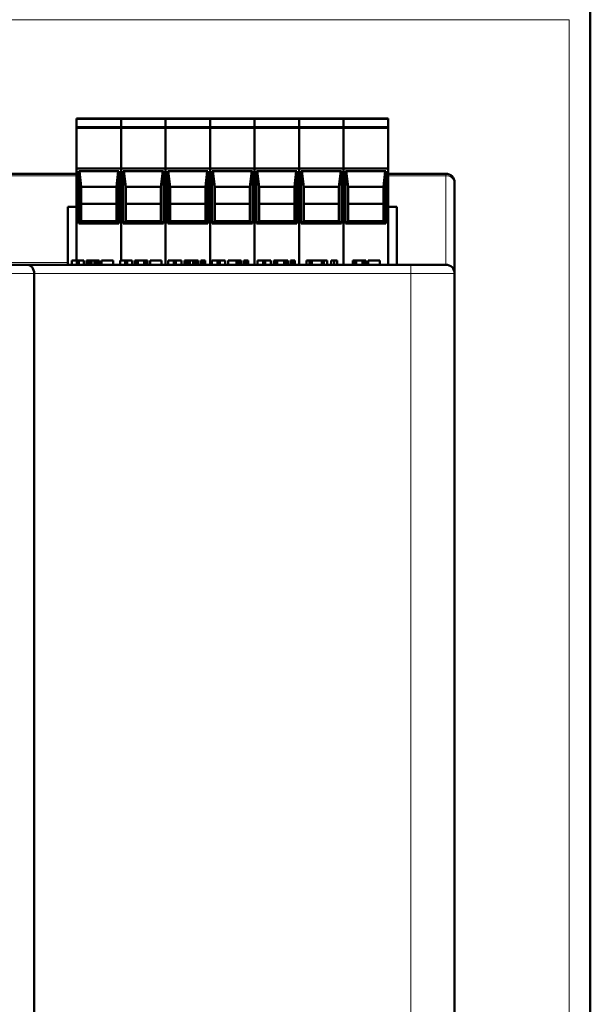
# Model space of a CAD drawing. Header units: millimetres. Extents: x 0 to 420, y 0 to 297.
# Tile 9 of 11: x 95 to 127, y 162 to 218. Entities that reach past the tile are written whole.
import ezdxf

# ---------------------------------------------------------------- set-up
doc = ezdxf.new("R2010")
doc.units = ezdxf.units.MM

msp = doc.modelspace()

# ---------------------------------------------------------------- linework, layer by layer
at = {"color": 7, "linetype": 'Continuous', "lineweight": 50}
for p, q in [((127.16, 93.778), (127.16, 219.478)), ((97.83, 212.64), (100.37, 212.64)), ((97.83, 212.64), (97.83, 212.59)), ((97.83, 212.19), (97.83, 212.59)), ((100.37, 212.64), (100.37, 212.59)), ((100.37, 212.64), (102.91, 212.64)), ((100.37, 212.59), (100.37, 212.19)), ((102.91, 212.64), (105.45, 212.64)), ((102.91, 212.64), (102.91, 212.59)), ((102.91, 212.19), (102.91, 212.59)), ((105.45, 212.64), (105.45, 212.59)), ((105.45, 212.64), (107.99, 212.64)), ((105.45, 212.59), (105.45, 212.19)), ((107.99, 212.64), (110.53, 212.64)), ((107.99, 212.64), (107.99, 212.59)), ((107.99, 212.19), (107.99, 212.59)), ((110.53, 212.64), (113.07, 212.64)), ((110.53, 212.64), (110.53, 212.59)), ((110.53, 212.19), (110.53, 212.59)), ((113.07, 212.64), (113.07, 212.59)), ((113.07, 212.64), (115.61, 212.64)), ((113.07, 212.59), (113.07, 212.19)), ((115.61, 212.64), (115.61, 212.59)), ((115.61, 212.59), (115.61, 212.19)), ((97.83, 212.19), (97.83, 212.14)), ((97.83, 212.14), (100.37, 212.14)), ((97.83, 212.07), (97.83, 212.14)), ((97.83, 209.79), (97.83, 212.07)), ((100.37, 212.19), (100.37, 212.14)), ((100.37, 212.14), (100.37, 212.07)), ((100.37, 212.14), (102.91, 212.14)), ((100.37, 212.07), (100.37, 209.79)), ((102.91, 212.19), (102.91, 212.14)), ((102.91, 212.14), (105.45, 212.14)), ((102.91, 212.07), (102.91, 212.14)), ((102.91, 209.79), (102.91, 212.07)), ((105.45, 212.19), (105.45, 212.14)), ((105.45, 212.14), (105.45, 212.07)), ((105.45, 212.14), (107.99, 212.14)), ((105.45, 212.07), (105.45, 209.79)), ((107.99, 212.19), (107.99, 212.14)), ((107.99, 212.14), (110.53, 212.14)), ((107.99, 212.07), (107.99, 212.14)), ((107.99, 209.79), (107.99, 212.07)), ((110.53, 212.19), (110.53, 212.14)), ((110.53, 212.14), (113.07, 212.14)), ((110.53, 212.07), (110.53, 212.14)), ((110.53, 209.79), (110.53, 212.07)), ((113.07, 212.19), (113.07, 212.14)), ((113.07, 212.14), (113.07, 212.07)), ((113.07, 212.14), (115.61, 212.14)), ((113.07, 212.07), (113.07, 209.79)), ((115.61, 212.19), (115.61, 212.14)), ((115.61, 212.14), (115.61, 212.07)), ((115.61, 212.07), (115.61, 209.79)), ((100.37, 209.79), (97.83, 209.79)), ((97.83, 204.545), (97.83, 209.79)), ((100.25, 209.64), (97.95, 209.64)), ((97.95, 209.64), (97.95, 206.64)), ((97.987, 209.64), (98.098, 208.74)), ((100.103, 208.74), (100.213, 209.64)), ((100.25, 206.64), (100.25, 209.64)), ((100.37, 209.79), (100.37, 204.545)), ((102.91, 209.79), (100.37, 209.79)), ((102.79, 209.64), (100.49, 209.64)), ((100.49, 209.64), (100.49, 206.64)), ((100.527, 209.64), (100.638, 208.74)), ((102.643, 208.74), (102.753, 209.64)), ((102.79, 206.64), (102.79, 209.64)), ((105.45, 209.79), (102.91, 209.79)), ((102.91, 204.295), (102.91, 209.79)), ((105.33, 209.64), (103.03, 209.64)), ((103.03, 209.64), (103.03, 206.64)), ((103.067, 209.64), (103.178, 208.74)), ((105.183, 208.74), (105.293, 209.64)), ((105.33, 206.64), (105.33, 209.64)), ((105.45, 209.79), (105.45, 204.295)), ((107.99, 209.79), (105.45, 209.79)), ((107.87, 209.64), (105.57, 209.64)), ((105.57, 209.64), (105.57, 206.64)), ((105.607, 209.64), (105.718, 208.74)), ((107.723, 208.74), (107.833, 209.64)), ((107.87, 206.64), (107.87, 209.64)), ((110.53, 209.79), (107.99, 209.79)), ((107.99, 204.295), (107.99, 209.79)), ((110.41, 209.64), (108.11, 209.64)), ((108.11, 209.64), (108.11, 206.64)), ((108.147, 209.64), (108.258, 208.74)), ((110.263, 208.74), (110.373, 209.64)), ((110.41, 206.64), (110.41, 209.64)), ((113.07, 209.79), (110.53, 209.79)), ((110.53, 204.295), (110.53, 209.79)), ((112.95, 209.64), (110.65, 209.64)), ((110.65, 209.64), (110.65, 206.64)), ((110.687, 209.64), (110.798, 208.74)), ((112.803, 208.74), (112.913, 209.64)), ((112.95, 206.64), (112.95, 209.64)), ((113.07, 209.79), (113.07, 204.295)), ((115.61, 209.79), (113.07, 209.79)), ((115.49, 209.64), (113.19, 209.64)), ((113.19, 209.64), (113.19, 206.64)), ((113.227, 209.64), (113.338, 208.74)), ((115.343, 208.74), (115.453, 209.64)), ((115.49, 206.64), (115.49, 209.64)), ((115.61, 209.79), (115.61, 204.295)), ((97.83, 209.49), (67.41, 209.49)), ((118.91, 209.49), (115.61, 209.49)), ((98.098, 208.74), (98.098, 206.787)), ((98.098, 208.74), (100.103, 208.74)), ((100.103, 206.787), (100.103, 208.74)), ((100.638, 208.74), (100.638, 206.787)), ((100.638, 208.74), (102.643, 208.74)), ((102.643, 206.787), (102.643, 208.74)), ((103.178, 208.74), (103.178, 206.787)), ((103.178, 208.74), (105.183, 208.74)), ((105.183, 206.787), (105.183, 208.74)), ((105.718, 208.74), (105.718, 206.787)), ((105.718, 208.74), (107.723, 208.74)), ((107.723, 206.787), (107.723, 208.74)), ((108.258, 208.74), (108.258, 206.787)), ((108.258, 208.74), (110.263, 208.74)), ((110.263, 206.787), (110.263, 208.74)), ((110.798, 208.74), (110.798, 206.787)), ((110.798, 208.74), (112.803, 208.74)), ((112.803, 206.787), (112.803, 208.74)), ((113.338, 208.74), (113.338, 206.787)), ((113.338, 208.74), (115.343, 208.74)), ((115.343, 206.787), (115.343, 208.74)), ((119.41, 203.795), (119.41, 208.99)), ((97.33, 207.602), (97.83, 207.602)), ((97.33, 204.417), (97.33, 207.602)), ((98.098, 207.763), (100.103, 207.763)), ((100.638, 207.763), (102.643, 207.763)), ((103.178, 207.763), (105.183, 207.763)), ((105.718, 207.763), (107.723, 207.763)), ((108.258, 207.763), (110.263, 207.763)), ((110.798, 207.763), (112.803, 207.763)), ((113.338, 207.763), (115.343, 207.763)), ((115.61, 207.602), (116.11, 207.602)), ((116.11, 207.602), (116.11, 204.295)), ((97.95, 206.64), (98.098, 206.787)), ((98.098, 206.787), (100.103, 206.787)), ((100.25, 206.64), (100.103, 206.787)), ((100.49, 206.64), (100.638, 206.787)), ((100.638, 206.787), (102.643, 206.787)), ((102.79, 206.64), (102.643, 206.787)), ((103.03, 206.64), (103.178, 206.787)), ((103.178, 206.787), (105.183, 206.787)), ((105.33, 206.64), (105.183, 206.787)), ((105.57, 206.64), (105.718, 206.787)), ((105.718, 206.787), (107.723, 206.787)), ((107.87, 206.64), (107.723, 206.787)), ((108.11, 206.64), (108.258, 206.787)), ((108.258, 206.787), (110.263, 206.787)), ((110.41, 206.64), (110.263, 206.787)), ((110.65, 206.64), (110.798, 206.787)), ((110.798, 206.787), (112.803, 206.787)), ((112.95, 206.64), (112.803, 206.787)), ((113.19, 206.64), (113.338, 206.787)), ((113.338, 206.787), (115.343, 206.787)), ((115.49, 206.64), (115.343, 206.787)), ((97.95, 206.64), (100.25, 206.64)), ((100.49, 206.64), (102.79, 206.64)), ((103.03, 206.64), (105.33, 206.64)), ((105.57, 206.64), (107.87, 206.64)), ((108.11, 206.64), (110.41, 206.64)), ((110.65, 206.64), (112.95, 206.64)), ((113.19, 206.64), (115.49, 206.64)), ((97.56, 204.545), (97.56, 204.295)), ((97.852, 204.545), (97.56, 204.545)), ((97.852, 204.545), (97.852, 204.295)), ((97.961, 204.545), (97.852, 204.545)), ((97.961, 204.545), (97.961, 204.295)), ((97.961, 204.545), (98.253, 204.545)), ((98.253, 204.545), (98.253, 204.295)), ((98.399, 204.545), (98.399, 204.295)), ((98.417, 204.545), (98.399, 204.545)), ((98.417, 204.545), (98.417, 204.295)), ((98.453, 204.545), (98.417, 204.545)), ((98.453, 204.545), (98.453, 204.295)), ((98.526, 204.545), (98.453, 204.545)), ((98.526, 204.545), (98.526, 204.295)), ((98.599, 204.545), (98.526, 204.545)), ((98.599, 204.545), (98.599, 204.295)), ((98.69, 204.545), (98.599, 204.545)), ((98.855, 204.545), (98.69, 204.545)), ((98.69, 204.545), (98.69, 204.295)), ((98.855, 204.545), (98.855, 204.295)), ((98.946, 204.545), (98.855, 204.545)), ((98.946, 204.545), (98.946, 204.295)), ((99.019, 204.545), (98.946, 204.545)), ((99.019, 204.545), (99.019, 204.295)), ((99.092, 204.545), (99.019, 204.545)), ((99.092, 204.545), (99.092, 204.295)), ((99.11, 204.545), (99.092, 204.545)), ((99.11, 204.295), (99.11, 204.545)), ((99.256, 204.545), (99.256, 204.295)), ((99.912, 204.545), (99.256, 204.545)), ((99.912, 204.545), (99.912, 204.295)), ((100.31, 204.545), (100.31, 204.295)), ((100.602, 204.545), (100.31, 204.545)), ((100.711, 204.545), (100.602, 204.545)), ((100.602, 204.545), (100.602, 204.295)), ((100.711, 204.545), (100.711, 204.295)), ((100.711, 204.545), (101.003, 204.545)), ((101.003, 204.545), (101.003, 204.295)), ((101.258, 204.545), (101.149, 204.545)), ((101.149, 204.545), (101.149, 204.295)), ((101.258, 204.545), (101.258, 204.295)), ((101.331, 204.545), (101.258, 204.545)), ((101.331, 204.545), (101.331, 204.295)), ((101.696, 204.545), (101.331, 204.545)), ((101.696, 204.545), (101.696, 204.295)), ((101.769, 204.545), (101.696, 204.545)), ((101.769, 204.545), (101.769, 204.295)), ((101.878, 204.545), (101.769, 204.545)), ((101.878, 204.545), (101.878, 204.295)), ((102.68, 204.545), (102.024, 204.545)), ((102.024, 204.545), (102.024, 204.295)), ((102.68, 204.545), (102.68, 204.295)), ((103.06, 204.545), (103.06, 204.295)), ((103.381, 204.545), (103.06, 204.545)), ((103.501, 204.545), (103.381, 204.545)), ((103.381, 204.545), (103.381, 204.295)), ((103.501, 204.545), (103.501, 204.295)), ((103.501, 204.545), (103.822, 204.545)), ((103.822, 204.545), (103.822, 204.295)), ((103.983, 204.545), (103.983, 204.295)), ((104.003, 204.545), (103.983, 204.545)), ((104.003, 204.545), (104.003, 204.295)), ((104.043, 204.545), (104.003, 204.545)), ((104.043, 204.545), (104.043, 204.295)), ((104.123, 204.545), (104.043, 204.545)), ((104.123, 204.545), (104.123, 204.295)), ((104.203, 204.545), (104.123, 204.545)), ((104.203, 204.545), (104.203, 204.295)), ((104.303, 204.545), (104.203, 204.545)), ((104.303, 204.545), (104.303, 204.295)), ((104.484, 204.545), (104.303, 204.545)), ((104.484, 204.545), (104.484, 204.295)), ((104.584, 204.545), (104.484, 204.545)), ((104.584, 204.545), (104.584, 204.295)), ((104.664, 204.545), (104.584, 204.545)), ((104.664, 204.545), (104.664, 204.295)), ((104.745, 204.545), (104.664, 204.545)), ((104.745, 204.545), (104.745, 204.295)), ((104.765, 204.545), (104.745, 204.545)), ((104.765, 204.295), (104.765, 204.545)), ((104.925, 204.545), (104.925, 204.295)), ((105.045, 204.545), (104.925, 204.545)), ((105.045, 204.545), (105.045, 204.295)), ((105.045, 204.545), (105.166, 204.545)), ((105.166, 204.295), (105.166, 204.545)), ((105.56, 204.545), (105.56, 204.295)), ((105.881, 204.545), (105.56, 204.545)), ((106.001, 204.545), (105.881, 204.545)), ((105.881, 204.545), (105.881, 204.295)), ((106.001, 204.545), (106.001, 204.295)), ((106.001, 204.545), (106.322, 204.545)), ((106.322, 204.545), (106.322, 204.295)), ((106.483, 204.545), (106.483, 204.295)), ((106.483, 204.545), (106.964, 204.545)), ((106.964, 204.545), (107.064, 204.545)), ((106.964, 204.545), (106.964, 204.295)), ((107.064, 204.545), (107.064, 204.295)), ((107.064, 204.545), (107.144, 204.545)), ((107.144, 204.545), (107.144, 204.295)), ((107.144, 204.545), (107.205, 204.545)), ((107.205, 204.545), (107.205, 204.295)), ((107.205, 204.545), (107.225, 204.545)), ((107.225, 204.545), (107.225, 204.295)), ((107.385, 204.545), (107.385, 204.295)), ((107.505, 204.545), (107.385, 204.545)), ((107.505, 204.545), (107.626, 204.545)), ((107.505, 204.545), (107.505, 204.295)), ((107.626, 204.295), (107.626, 204.545)), ((108.16, 204.545), (108.16, 204.295)), ((108.481, 204.545), (108.16, 204.545)), ((108.601, 204.545), (108.481, 204.545)), ((108.481, 204.545), (108.481, 204.295)), ((108.601, 204.545), (108.601, 204.295)), ((108.601, 204.545), (108.922, 204.545)), ((108.922, 204.545), (108.922, 204.295)), ((109.083, 204.545), (109.083, 204.295)), ((109.203, 204.545), (109.083, 204.545)), ((109.203, 204.545), (109.203, 204.295)), ((109.283, 204.545), (109.203, 204.545)), ((109.283, 204.545), (109.283, 204.295)), ((109.684, 204.545), (109.283, 204.545)), ((109.764, 204.545), (109.684, 204.545)), ((109.684, 204.545), (109.684, 204.295)), ((109.764, 204.545), (109.764, 204.295)), ((109.885, 204.545), (109.764, 204.545)), ((109.885, 204.545), (109.885, 204.295)), ((110.045, 204.545), (110.045, 204.295)), ((110.165, 204.545), (110.045, 204.545)), ((110.165, 204.545), (110.286, 204.545)), ((110.165, 204.545), (110.165, 204.295)), ((110.286, 204.295), (110.286, 204.545)), ((110.96, 204.545), (110.96, 204.295)), ((111.135, 204.545), (110.96, 204.545)), ((111.135, 204.545), (111.135, 204.295)), ((111.252, 204.545), (111.135, 204.545)), ((111.252, 204.545), (111.252, 204.295)), ((111.835, 204.545), (111.252, 204.545)), ((111.835, 204.545), (111.835, 204.295)), ((111.952, 204.545), (111.835, 204.545)), ((111.952, 204.545), (111.952, 204.295)), ((112.127, 204.545), (111.952, 204.545)), ((112.127, 204.545), (112.127, 204.295)), ((112.36, 204.545), (112.36, 204.295)), ((112.535, 204.545), (112.36, 204.545)), ((112.535, 204.545), (112.71, 204.545)), ((112.535, 204.545), (112.535, 204.295)), ((112.71, 204.295), (112.71, 204.545)), ((113.61, 204.545), (113.61, 204.295)), ((113.72, 204.545), (113.61, 204.545)), ((113.72, 204.545), (113.72, 204.295)), ((113.793, 204.545), (113.72, 204.545)), ((113.793, 204.545), (113.793, 204.295)), ((114.157, 204.545), (113.793, 204.545)), ((114.157, 204.545), (114.157, 204.295)), ((114.23, 204.545), (114.157, 204.545)), ((114.23, 204.545), (114.23, 204.295)), ((114.339, 204.545), (114.23, 204.545)), ((114.339, 204.545), (114.339, 204.295)), ((114.485, 204.545), (114.485, 204.295)), ((115.142, 204.545), (114.485, 204.545)), ((115.142, 204.545), (115.142, 204.295)), ((94.995, 204.295), (93.495, 204.295)), ((116.91, 204.295), (94.995, 204.295)), ((97.33, 204.417), (97.33, 204.295)), ((95.41, 203.795), (95.41, 114.685)), ((119.41, 203.795), (119.41, 114.685))]:
    msp.add_line(p, q, dxfattribs=at)
at = {"color": 9, "linetype": 'Continuous', "lineweight": 18}
for p, q in [((125.96, 218.278), (60.36, 218.278)), ((125.96, 94.978), (125.96, 218.278)), ((97.83, 212.59), (100.37, 212.59)), ((100.37, 212.59), (102.91, 212.59)), ((102.91, 212.59), (105.45, 212.59)), ((105.45, 212.59), (107.99, 212.59)), ((107.99, 212.59), (110.53, 212.59)), ((110.53, 212.59), (113.07, 212.59)), ((113.07, 212.59), (115.61, 212.59)), ((100.37, 212.19), (97.83, 212.19)), ((97.83, 212.07), (100.37, 212.07)), ((102.91, 212.19), (100.37, 212.19)), ((100.37, 212.07), (102.91, 212.07)), ((105.45, 212.19), (102.91, 212.19)), ((102.91, 212.07), (105.45, 212.07)), ((107.99, 212.19), (105.45, 212.19)), ((105.45, 212.07), (107.99, 212.07)), ((110.53, 212.19), (107.99, 212.19)), ((107.99, 212.07), (110.53, 212.07)), ((113.07, 212.19), (110.53, 212.19)), ((110.53, 212.07), (113.07, 212.07)), ((115.61, 212.19), (113.07, 212.19)), ((113.07, 212.07), (115.61, 212.07)), ((67.41, 209.368), (97.83, 209.368)), ((115.61, 209.368), (118.91, 209.368)), ((118.91, 209.368), (118.91, 209.49)), ((118.91, 209.368), (118.91, 204.295)), ((97.33, 204.417), (67.41, 204.417)), ((116.91, 204.295), (116.91, 203.795)), ((93.987, 203.795), (95.41, 203.795)), ((95.41, 203.795), (116.91, 203.795)), ((116.91, 203.795), (119.41, 203.795)), ((116.91, 203.795), (116.91, 114.685))]:
    msp.add_line(p, q, dxfattribs=at)
at = {"color": 7, "linetype": 'Continuous', "lineweight": 50}
for centre, start in [((118.91, 208.99), 360), ((118.91, 203.795), 0)]:
    msp.add_arc(centre, 0.5, start, 90, dxfattribs=at)
at = {"color": 9, "linetype": 'Continuous', "lineweight": 18}
msp.add_arc((118.964, 208.919), 0.452, 9.0168, 96.8046, dxfattribs=at)
at = {"color": 7, "linetype": 'Continuous', "lineweight": 50}
msp.add_ellipse((94.995, 203.795), major_axis=(0, 0.5), ratio=0.829926, start_param=4.712389, end_param=6.283185, dxfattribs=at)
msp.add_open_spline([(118.91, 204.295), (118.88, 204.295), (118.82, 204.295), (118.358, 204.295), (117.696, 204.295), (117.172, 204.295), (116.91, 204.295)], degree=3, dxfattribs=at)

doc.saveas('drawing.dxf')
